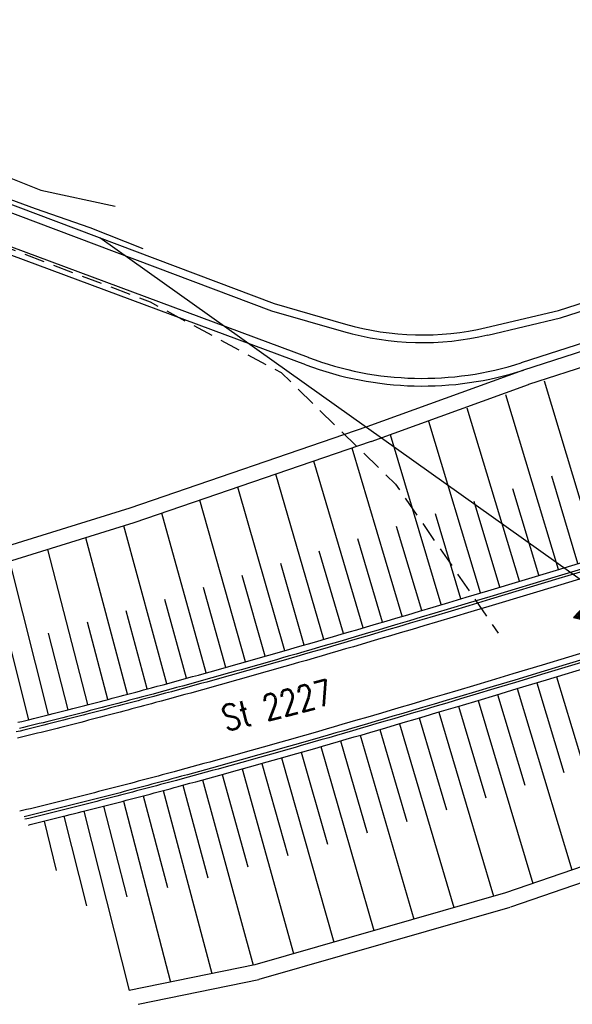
# Model space of a CAD drawing. Extents: x 448150 to 449332, y 437108 to 438384.
# Tile 4 of 172: x 448412 to 448466, y 437696 to 437792. Entities that reach past the tile are written whole.
import ezdxf

# ---------------------------------------------------------------- set-up
doc = ezdxf.new("R2010")
doc.units = 0
doc.header["$LTSCALE"] = 2
doc.header["$MEASUREMENT"] = 0
doc.linetypes.add('AUSGEZOGEN', pattern=[0])
doc.linetypes.add('GESTRICH-X2', pattern=[1.5, 1, -0.5])
doc.layers.get('0').update_dxf_attribs({"linetype": 'AUSGEZOGEN'})
for name, color, linetype in [('DB-Andere_Planer', 15, 'CONTINUOUS'), ('DB-Bestand', 8, 'CONTINUOUS'), ('SCHRIFT', 7, 'AUSGEZOGEN'), ('STROMLTG', 4, 'AUSGEZOGEN')]:
    doc.layers.add(name, color=color, linetype=linetype)
doc.styles.add('ROMANS', font='romans.shx', dxfattribs={"width": 0.8})

# ---------------------------------------------------------------- blocks, each defined once
blk = doc.blocks.new('RPFEIL')
at = {"color": 0}
for p, q in [((-0.002, 0), (-1.252, -2.165)), ((-0.552, -2.165), (-0.552, -0.953)), ((-0.452, -2.165), (-0.452, -0.78)), ((-0.352, -2.165), (-0.352, -0.607)), ((-0.252, -2.165), (-0.252, -0.433)), ((-0.152, -2.165), (-0.152, -0.26)), ((-0.052, -2.165), (-0.052, -0.087)), ((1.248, -2.165), (-0.002, 0)), ((0.048, -2.165), (0.048, -0.087)), ((0.148, -2.165), (0.148, -0.26)), ((0.248, -2.165), (0.248, -0.433)), ((0.348, -2.165), (0.348, -0.607)), ((0.448, -2.165), (0.448, -0.78)), ((0.548, -2.165), (0.548, -0.953)), ((-1.052, -2.165), (-1.052, -1.819)), ((-0.952, -2.165), (-0.952, -1.646)), ((-0.852, -2.165), (-0.852, -1.473)), ((-0.752, -2.165), (-0.752, -1.299)), ((-0.652, -2.165), (-0.652, -1.126)), ((0.648, -2.165), (0.648, -1.126)), ((0.748, -2.165), (0.748, -1.299)), ((0.848, -2.165), (0.848, -1.473)), ((0.948, -2.165), (0.948, -1.646)), ((1.048, -2.165), (1.048, -1.819)), ((-1.252, -2.165), (1.248, -2.165)), ((-1.152, -2.165), (-1.152, -1.992)), ((1.148, -2.165), (1.148, -1.992))]:
    blk.add_line(p, q, dxfattribs=at)

msp = doc.modelspace()

# ---------------------------------------------------------------- linework, layer by layer
at = {"layer": 'DB-Andere_Planer', "linetype": 'Continuous'}
for p, q in [((448409.78, 437774.955), (448437.075, 437764.658)), ((448409.515, 437774.254), (448436.839, 437763.946)), ((448464.886, 437763.982), (448489.962, 437772.073)), ((448440.458, 437759.374), (448408.404, 437771.293)), ((448499.677, 437771.267), (448461.25, 437758.868)), ((448465.087, 437763.259), (448490.193, 437771.36)), ((448440.195, 437758.672), (448408.143, 437770.59)), ((448499.907, 437770.554), (448461.48, 437758.155)), ((448500.368, 437769.126), (448461.973, 437756.738)), ((448437.075, 437764.658), (448444.06, 437762.654)), ((448436.839, 437763.946), (448443.853, 437761.933)), ((448457.812, 437762.319), (448464.886, 437763.982)), ((448457.983, 437761.589), (448465.087, 437763.259)), ((448441.517, 437762.181), (448441.517, 437762.181)), ((448440.458, 437759.374), (448440.458, 437759.374)), ((448461.25, 437758.868), (448461.25, 437758.868)), ((448461.48, 437758.155), (448446.145, 437752.602)), ((448446.573, 437751.164), (448461.973, 437756.738)), ((448461.973, 437756.738), (448461.973, 437756.738)), ((448468.715, 437739.807), (448463.516, 437757.064)), ((448464.894, 437738.656), (448459.744, 437755.75)), ((448461.073, 437737.505), (448455.973, 437754.437)), ((448446.145, 437752.602), (448422.957, 437744.659)), ((448457.252, 437736.354), (448452.215, 437753.129)), ((448453.429, 437735.209), (448448.463, 437751.822)), ((448446.573, 437751.164), (448423.353, 437743.212)), ((448446.573, 437751.164), (448446.573, 437751.164)), ((448449.605, 437734.069), (448444.718, 437750.529)), ((448445.778, 437732.938), (448440.98, 437749.249)), ((448441.948, 437731.817), (448437.248, 437747.971)), ((448466.805, 437739.231), (448464.23, 437747.779)), ((448438.114, 437730.708), (448433.523, 437746.695)), ((448462.984, 437738.08), (448460.434, 437746.547)), ((448434.276, 437729.615), (448429.807, 437745.422)), ((448459.163, 437736.929), (448456.637, 437745.314)), ((448422.957, 437744.659), (448399.967, 437737.518)), ((448430.433, 437728.538), (448426.096, 437744.152)), ((448455.341, 437735.781), (448452.852, 437744.086)), ((448423.353, 437743.212), (448400.299, 437736.055)), ((448426.586, 437727.48), (448422.387, 437742.913)), ((448451.517, 437734.638), (448449.064, 437742.865)), ((448422.732, 437726.443), (448418.66, 437741.755)), ((448447.691, 437733.502), (448445.282, 437741.655)), ((448418.872, 437725.429), (448414.94, 437740.601)), ((448443.863, 437732.376), (448441.499, 437740.449)), ((448415.006, 437724.441), (448411.227, 437739.448)), ((448440.031, 437731.261), (448437.72, 437739.25)), ((448464.686, 437738.593), (448469.284, 437739.978)), ((448469.464, 437739.38), (448464.866, 437737.994)), ((448469.536, 437739.14), (448464.938, 437737.755)), ((448457.985, 437736.575), (448464.686, 437738.593)), ((448469.716, 437738.542), (448465.119, 437737.157)), ((448436.196, 437730.16), (448433.944, 437738.059)), ((448464.866, 437737.994), (448458.165, 437735.976)), ((448464.938, 437737.755), (448458.237, 437735.737)), ((448465.119, 437737.157), (448458.417, 437735.138)), ((448432.355, 437729.074), (448430.169, 437736.876)), ((448455.881, 437735.943), (448457.985, 437736.575)), ((448428.51, 437728.006), (448426.39, 437735.717)), ((448452.63, 437734.97), (448454.16, 437735.427)), ((448454.16, 437735.427), (448455.881, 437735.943)), ((448456.061, 437735.344), (448454.339, 437734.828)), ((448458.165, 437735.976), (448456.061, 437735.344)), ((448458.237, 437735.737), (448456.133, 437735.105)), ((448424.659, 437726.959), (448422.601, 437734.609)), ((448450.144, 437734.229), (448451.292, 437734.571)), ((448451.292, 437734.571), (448452.63, 437734.97)), ((448452.809, 437734.371), (448451.47, 437733.972)), ((448454.339, 437734.828), (448452.809, 437734.371)), ((448454.411, 437734.589), (448452.88, 437734.131)), ((448456.133, 437735.105), (448454.411, 437734.589)), ((448456.312, 437734.506), (448454.59, 437733.99)), ((448458.417, 437735.138), (448456.312, 437734.506)), ((448420.803, 437725.933), (448418.812, 437733.512)), ((448446.129, 437733.041), (448447.085, 437733.323)), ((448447.085, 437733.323), (448448.041, 437733.606)), ((448448.041, 437733.606), (448448.997, 437733.889)), ((448449.175, 437733.29), (448448.218, 437733.006)), ((448448.997, 437733.889), (448450.144, 437734.229)), ((448450.322, 437733.63), (448449.175, 437733.29)), ((448450.394, 437733.391), (448449.246, 437733.05)), ((448451.47, 437733.972), (448450.322, 437733.63)), ((448451.541, 437733.732), (448450.394, 437733.391)), ((448452.88, 437734.131), (448451.541, 437733.732)), ((448453.059, 437733.533), (448451.72, 437733.133)), ((448454.59, 437733.99), (448453.059, 437733.533)), ((448416.94, 437724.932), (448415.024, 437732.429)), ((448442.878, 437732.088), (448443.643, 437732.311)), ((448443.643, 437732.311), (448444.408, 437732.535)), ((448444.408, 437732.535), (448445.173, 437732.76)), ((448445.173, 437732.76), (448446.129, 437733.041)), ((448446.305, 437732.442), (448445.349, 437732.16)), ((448447.262, 437732.724), (448446.305, 437732.442)), ((448447.333, 437732.484), (448446.376, 437732.202)), ((448448.218, 437733.006), (448447.262, 437732.724)), ((448448.289, 437732.767), (448447.333, 437732.484)), ((448449.246, 437733.05), (448448.289, 437732.767)), ((448449.423, 437732.451), (448448.466, 437732.167)), ((448450.572, 437732.792), (448449.423, 437732.451)), ((448451.72, 437733.133), (448450.572, 437732.792)), ((448413.07, 437723.958), (448411.235, 437731.358)), ((448439.818, 437731.199), (448440.583, 437731.421)), ((448440.583, 437731.421), (448441.348, 437731.643)), ((448441.348, 437731.643), (448442.113, 437731.865)), ((448442.113, 437731.865), (448442.878, 437732.088)), ((448443.053, 437731.488), (448442.288, 437731.265)), ((448443.818, 437731.712), (448443.053, 437731.488)), ((448443.888, 437731.472), (448443.123, 437731.248)), ((448444.584, 437731.936), (448443.818, 437731.712)), ((448444.654, 437731.696), (448443.888, 437731.472)), ((448445.349, 437732.16), (448444.584, 437731.936)), ((448445.419, 437731.92), (448444.654, 437731.696)), ((448446.376, 437732.202), (448445.419, 437731.92)), ((448446.553, 437731.602), (448445.595, 437731.321)), ((448447.51, 437731.884), (448446.553, 437731.602)), ((448448.466, 437732.167), (448447.51, 437731.884)), ((448470.394, 437731.435), (448463.307, 437729.299)), ((448436.565, 437730.265), (448437.139, 437730.429)), ((448437.139, 437730.429), (448437.713, 437730.594)), ((448437.713, 437730.594), (448438.287, 437730.758)), ((448438.287, 437730.758), (448439.053, 437730.978)), ((448439.053, 437730.978), (448439.818, 437731.199)), ((448439.991, 437730.599), (448439.226, 437730.378)), ((448440.757, 437730.82), (448439.991, 437730.599)), ((448440.826, 437730.58), (448440.061, 437730.359)), ((448441.522, 437731.042), (448440.757, 437730.82)), ((448441.592, 437730.802), (448440.826, 437730.58)), ((448442.288, 437731.265), (448441.522, 437731.042)), ((448442.357, 437731.025), (448441.592, 437730.802)), ((448442.532, 437730.425), (448441.766, 437730.202)), ((448443.123, 437731.248), (448442.357, 437731.025)), ((448443.298, 437730.648), (448442.532, 437730.425)), ((448444.064, 437730.872), (448443.298, 437730.648)), ((448444.83, 437731.096), (448444.064, 437730.872)), ((448445.595, 437731.321), (448444.83, 437731.096)), ((448470.574, 437730.837), (448463.487, 437728.701)), ((448470.646, 437730.597), (448463.559, 437728.462)), ((448433.12, 437729.289), (448433.695, 437729.45)), ((448433.695, 437729.45), (448434.269, 437729.613)), ((448434.269, 437729.613), (448434.843, 437729.775)), ((448434.843, 437729.775), (448435.417, 437729.938)), ((448435.417, 437729.938), (448435.991, 437730.101)), ((448436.162, 437729.5), (448435.588, 437729.337)), ((448435.991, 437730.101), (448436.565, 437730.265)), ((448436.737, 437729.664), (448436.162, 437729.5)), ((448436.805, 437729.424), (448436.231, 437729.26)), ((448437.311, 437729.828), (448436.737, 437729.664)), ((448437.38, 437729.588), (448436.805, 437729.424)), ((448437.886, 437729.993), (448437.311, 437729.828)), ((448437.955, 437729.752), (448437.38, 437729.588)), ((448438.46, 437730.158), (448437.886, 437729.993)), ((448438.529, 437729.917), (448437.955, 437729.752)), ((448439.226, 437730.378), (448438.46, 437730.158)), ((448439.295, 437730.138), (448438.529, 437729.917)), ((448439.468, 437729.537), (448438.702, 437729.317)), ((448440.061, 437730.359), (448439.295, 437730.138)), ((448440.234, 437729.758), (448439.468, 437729.537)), ((448441, 437729.98), (448440.234, 437729.758)), ((448441.766, 437730.202), (448441, 437729.98)), ((448463.739, 437727.863), (448470.826, 437729.999)), ((448429.673, 437728.327), (448430.248, 437728.486)), ((448430.248, 437728.486), (448430.823, 437728.646)), ((448430.823, 437728.646), (448431.397, 437728.806)), ((448431.397, 437728.806), (448431.972, 437728.966)), ((448431.972, 437728.966), (448432.546, 437729.127)), ((448432.715, 437728.526), (448432.14, 437728.365)), ((448432.546, 437729.127), (448433.12, 437729.289)), ((448433.29, 437728.687), (448432.715, 437728.526)), ((448433.864, 437728.849), (448433.29, 437728.687)), ((448433.932, 437728.608), (448433.357, 437728.446)), ((448434.439, 437729.011), (448433.864, 437728.849)), ((448434.507, 437728.771), (448433.932, 437728.608)), ((448435.013, 437729.174), (448434.439, 437729.011)), ((448435.082, 437728.933), (448434.507, 437728.771)), ((448435.588, 437729.337), (448435.013, 437729.174)), ((448435.656, 437729.096), (448435.082, 437728.933)), ((448435.827, 437728.495), (448435.252, 437728.332)), ((448436.231, 437729.26), (448435.656, 437729.096)), ((448436.402, 437728.659), (448435.827, 437728.495)), ((448436.977, 437728.823), (448436.402, 437728.659)), ((448437.552, 437728.987), (448436.977, 437728.823)), ((448438.127, 437729.152), (448437.552, 437728.987)), ((448438.702, 437729.317), (448438.127, 437729.152)), ((448463.307, 437729.299), (448460.432, 437728.434)), ((448463.487, 437728.701), (448460.612, 437727.836)), ((448463.559, 437728.462), (448460.684, 437727.596)), ((448426.224, 437727.382), (448426.799, 437727.538)), ((448426.799, 437727.538), (448427.374, 437727.695)), ((448427.374, 437727.695), (448427.949, 437727.852)), ((448427.949, 437727.852), (448428.524, 437728.01)), ((448428.524, 437728.01), (448429.099, 437728.168)), ((448429.265, 437727.566), (448428.69, 437727.407)), ((448429.099, 437728.168), (448429.673, 437728.327)), ((448429.84, 437727.725), (448429.265, 437727.566)), ((448430.415, 437727.884), (448429.84, 437727.725)), ((448430.482, 437727.643), (448429.907, 437727.484)), ((448430.99, 437728.044), (448430.415, 437727.884)), ((448431.057, 437727.803), (448430.482, 437727.643)), ((448431.565, 437728.204), (448430.99, 437728.044)), ((448431.632, 437727.963), (448431.057, 437727.803)), ((448432.14, 437728.365), (448431.565, 437728.204)), ((448432.207, 437728.124), (448431.632, 437727.963)), ((448432.376, 437727.522), (448431.8, 437727.361)), ((448432.782, 437728.285), (448432.207, 437728.124)), ((448432.951, 437727.683), (448432.376, 437727.522)), ((448433.357, 437728.446), (448432.782, 437728.285)), ((448433.526, 437727.845), (448432.951, 437727.683)), ((448434.102, 437728.007), (448433.526, 437727.845)), ((448434.677, 437728.169), (448434.102, 437728.007)), ((448435.252, 437728.332), (448434.677, 437728.169)), ((448458.323, 437727.801), (448456.597, 437727.284)), ((448460.432, 437728.434), (448458.323, 437727.801)), ((448460.612, 437727.836), (448458.503, 437727.203)), ((448460.684, 437727.596), (448458.575, 437726.963)), ((448460.864, 437726.998), (448463.739, 437727.863)), ((448462.779, 437727.574), (448465.424, 437718.783)), ((448464.697, 437728.152), (448469.996, 437710.571)), ((448422.773, 437726.454), (448423.157, 437726.556)), ((448423.157, 437726.556), (448423.54, 437726.658)), ((448423.54, 437726.658), (448423.924, 437726.761)), ((448423.924, 437726.761), (448424.307, 437726.864)), ((448424.307, 437726.864), (448424.691, 437726.967)), ((448424.691, 437726.967), (448425.074, 437727.07)), ((448425.074, 437727.07), (448425.649, 437727.226)), ((448425.813, 437726.622), (448425.237, 437726.467)), ((448425.649, 437727.226), (448426.224, 437727.382)), ((448426.388, 437726.778), (448425.813, 437726.622)), ((448426.454, 437726.537), (448425.878, 437726.381)), ((448426.964, 437726.935), (448426.388, 437726.778)), ((448427.029, 437726.694), (448426.454, 437726.537)), ((448427.539, 437727.092), (448426.964, 437726.935)), ((448427.605, 437726.851), (448427.029, 437726.694)), ((448428.114, 437727.249), (448427.539, 437727.092)), ((448428.181, 437727.008), (448427.605, 437726.851)), ((448428.69, 437727.407), (448428.114, 437727.249)), ((448428.756, 437727.166), (448428.181, 437727.008)), ((448428.922, 437726.564), (448428.346, 437726.406)), ((448429.331, 437727.325), (448428.756, 437727.166)), ((448429.498, 437726.722), (448428.922, 437726.564)), ((448429.907, 437727.484), (448429.331, 437727.325)), ((448430.073, 437726.881), (448429.498, 437726.722)), ((448430.649, 437727.041), (448430.073, 437726.881)), ((448431.225, 437727.201), (448430.649, 437727.041)), ((448431.8, 437727.361), (448431.225, 437727.201)), ((448455.062, 437726.825), (448453.718, 437726.424)), ((448456.597, 437727.284), (448455.062, 437726.825)), ((448456.776, 437726.685), (448455.24, 437726.226)), ((448458.503, 437727.203), (448456.776, 437726.685)), ((448458.575, 437726.963), (448456.848, 437726.446)), ((448458.754, 437726.364), (448460.864, 437726.998)), ((448460.861, 437726.997), (448466.192, 437709.261)), ((448419.319, 437725.545), (448419.703, 437725.645)), ((448419.703, 437725.645), (448420.086, 437725.745)), ((448420.086, 437725.745), (448420.47, 437725.846)), ((448420.47, 437725.846), (448420.854, 437725.947)), ((448420.854, 437725.947), (448421.238, 437726.048)), ((448421.238, 437726.048), (448421.622, 437726.149)), ((448421.622, 437726.149), (448422.006, 437726.25)), ((448422.165, 437725.646), (448421.781, 437725.544)), ((448422.006, 437726.25), (448422.389, 437726.352)), ((448422.55, 437725.748), (448422.165, 437725.646)), ((448422.389, 437726.352), (448422.773, 437726.454)), ((448422.934, 437725.85), (448422.55, 437725.748)), ((448422.998, 437725.608), (448422.614, 437725.506)), ((448423.318, 437725.952), (448422.934, 437725.85)), ((448423.382, 437725.71), (448422.998, 437725.608)), ((448423.701, 437726.055), (448423.318, 437725.952)), ((448423.766, 437725.813), (448423.382, 437725.71)), ((448424.085, 437726.157), (448423.701, 437726.055)), ((448424.15, 437725.916), (448423.766, 437725.813)), ((448424.469, 437726.26), (448424.085, 437726.157)), ((448424.534, 437726.019), (448424.15, 437725.916)), ((448424.853, 437726.363), (448424.469, 437726.26)), ((448424.918, 437726.122), (448424.534, 437726.019)), ((448425.237, 437726.467), (448424.853, 437726.363)), ((448425.302, 437726.225), (448424.918, 437726.122)), ((448425.465, 437725.622), (448425.081, 437725.518)), ((448425.878, 437726.381), (448425.302, 437726.225)), ((448426.041, 437725.778), (448425.465, 437725.622)), ((448426.617, 437725.934), (448426.041, 437725.778)), ((448427.194, 437726.091), (448426.617, 437725.934)), ((448427.77, 437726.248), (448427.194, 437726.091)), ((448428.346, 437726.406), (448427.77, 437726.248)), ((448451.413, 437725.739), (448450.452, 437725.455)), ((448452.566, 437726.082), (448451.413, 437725.739)), ((448453.718, 437726.424), (448452.566, 437726.082)), ((448453.896, 437725.825), (448452.744, 437725.483)), ((448453.968, 437725.586), (448452.815, 437725.243)), ((448455.24, 437726.226), (448453.896, 437725.825)), ((448455.312, 437725.987), (448453.968, 437725.586)), ((448456.848, 437726.446), (448455.312, 437725.987)), ((448455.491, 437725.388), (448457.027, 437725.847)), ((448457.023, 437725.846), (448462.379, 437707.947)), ((448457.027, 437725.847), (448458.754, 437726.364)), ((448458.942, 437726.421), (448461.604, 437717.552)), ((448415.477, 437724.56), (448415.861, 437724.658)), ((448415.861, 437724.658), (448416.245, 437724.755)), ((448416.245, 437724.755), (448416.63, 437724.853)), ((448416.63, 437724.853), (448417.014, 437724.951)), ((448417.014, 437724.951), (448417.398, 437725.049)), ((448417.398, 437725.049), (448417.782, 437725.148)), ((448417.782, 437725.148), (448418.166, 437725.247)), ((448418.322, 437724.642), (448417.938, 437724.543)), ((448418.166, 437725.247), (448418.551, 437725.346)), ((448418.707, 437724.741), (448418.322, 437724.642)), ((448418.551, 437725.346), (448418.935, 437725.446)), ((448419.091, 437724.841), (448418.707, 437724.741)), ((448418.935, 437725.446), (448419.319, 437725.545)), ((448419.476, 437724.94), (448419.091, 437724.841)), ((448419.539, 437724.698), (448419.154, 437724.599)), ((448419.86, 437725.04), (448419.476, 437724.94)), ((448419.923, 437724.799), (448419.539, 437724.698)), ((448420.244, 437725.141), (448419.86, 437725.04)), ((448420.308, 437724.899), (448419.923, 437724.799)), ((448420.629, 437725.241), (448420.244, 437725.141)), ((448420.692, 437724.999), (448420.308, 437724.899)), ((448421.013, 437725.342), (448420.629, 437725.241)), ((448421.076, 437725.1), (448420.692, 437724.999)), ((448421.397, 437725.443), (448421.013, 437725.342)), ((448421.461, 437725.201), (448421.076, 437725.1)), ((448421.781, 437725.544), (448421.397, 437725.443)), ((448421.845, 437725.303), (448421.461, 437725.201)), ((448422.005, 437724.698), (448421.62, 437724.597)), ((448422.229, 437725.404), (448421.845, 437725.303)), ((448422.389, 437724.8), (448422.005, 437724.698)), ((448422.614, 437725.506), (448422.229, 437725.404)), ((448422.774, 437724.902), (448422.389, 437724.8)), ((448423.158, 437725.004), (448422.774, 437724.902)), ((448423.543, 437725.107), (448423.158, 437725.004)), ((448423.927, 437725.209), (448423.543, 437725.107)), ((448424.312, 437725.312), (448423.927, 437725.209)), ((448424.696, 437725.415), (448424.312, 437725.312)), ((448425.081, 437725.518), (448424.696, 437725.415)), ((448447.568, 437724.605), (448446.799, 437724.379)), ((448448.53, 437724.887), (448447.568, 437724.605)), ((448449.491, 437725.171), (448448.53, 437724.887)), ((448450.452, 437725.455), (448449.491, 437725.171)), ((448450.63, 437724.856), (448449.668, 437724.571)), ((448450.701, 437724.616), (448449.739, 437724.332)), ((448451.591, 437725.14), (448450.63, 437724.856)), ((448451.662, 437724.901), (448450.701, 437724.616)), ((448452.744, 437725.483), (448451.591, 437725.14)), ((448452.815, 437725.243), (448451.662, 437724.901)), ((448451.84, 437724.301), (448452.993, 437724.644)), ((448452.993, 437724.644), (448454.146, 437724.987)), ((448453.184, 437724.701), (448458.541, 437706.692)), ((448454.146, 437724.987), (448455.491, 437725.388)), ((448455.104, 437725.272), (448457.773, 437716.32)), ((448412.016, 437723.698), (448412.4, 437723.792)), ((448412.4, 437723.792), (448412.785, 437723.887)), ((448412.785, 437723.887), (448413.17, 437723.983)), ((448413.17, 437723.983), (448413.554, 437724.078)), ((448413.554, 437724.078), (448413.939, 437724.174)), ((448413.939, 437724.174), (448414.323, 437724.27)), ((448414.475, 437723.664), (448414.09, 437723.568)), ((448414.323, 437724.27), (448414.708, 437724.367)), ((448414.86, 437723.76), (448414.475, 437723.664)), ((448414.708, 437724.367), (448415.092, 437724.463)), ((448415.245, 437723.857), (448414.86, 437723.76)), ((448415.092, 437724.463), (448415.477, 437724.56)), ((448415.63, 437723.954), (448415.245, 437723.857)), ((448415.691, 437723.712), (448415.306, 437723.615)), ((448416.015, 437724.052), (448415.63, 437723.954)), ((448416.076, 437723.809), (448415.691, 437723.712)), ((448416.399, 437724.149), (448416.015, 437724.052)), ((448416.461, 437723.907), (448416.076, 437723.809)), ((448416.784, 437724.247), (448416.399, 437724.149)), ((448416.846, 437724.005), (448416.461, 437723.907)), ((448417.169, 437724.346), (448416.784, 437724.247)), ((448417.231, 437724.103), (448416.846, 437724.005)), ((448417.553, 437724.444), (448417.169, 437724.346)), ((448417.615, 437724.202), (448417.231, 437724.103)), ((448417.938, 437724.543), (448417.553, 437724.444)), ((448418, 437724.301), (448417.615, 437724.202)), ((448418.156, 437723.695), (448417.771, 437723.596)), ((448418.385, 437724.4), (448418, 437724.301)), ((448418.541, 437723.794), (448418.156, 437723.695)), ((448418.77, 437724.499), (448418.385, 437724.4)), ((448418.926, 437723.894), (448418.541, 437723.794)), ((448419.154, 437724.599), (448418.77, 437724.499)), ((448419.311, 437723.994), (448418.926, 437723.894)), ((448419.696, 437724.094), (448419.311, 437723.994)), ((448420.081, 437724.194), (448419.696, 437724.094)), ((448420.466, 437724.294), (448420.081, 437724.194)), ((448420.851, 437724.395), (448420.466, 437724.294)), ((448421.235, 437724.496), (448420.851, 437724.395)), ((448421.62, 437724.597), (448421.235, 437724.496)), ((448444.489, 437723.704), (448443.719, 437723.48)), ((448445.259, 437723.928), (448444.489, 437723.704)), ((448446.029, 437724.153), (448445.259, 437723.928)), ((448446.799, 437724.379), (448446.029, 437724.153)), ((448446.975, 437723.779), (448446.205, 437723.553)), ((448447.745, 437724.005), (448446.975, 437723.779)), ((448447.815, 437723.765), (448447.045, 437723.539)), ((448448.707, 437724.288), (448447.745, 437724.005)), ((448448.777, 437724.048), (448447.815, 437723.765)), ((448449.668, 437724.571), (448448.707, 437724.288)), ((448449.739, 437724.332), (448448.777, 437724.048)), ((448448.954, 437723.449), (448449.916, 437723.732)), ((448449.916, 437723.732), (448450.878, 437724.017)), ((448450.878, 437724.017), (448451.84, 437724.301)), ((448451.264, 437724.131), (448453.932, 437715.123)), ((448412.224, 437722.848), (448411.839, 437722.753)), ((448412.55, 437723.185), (448412.165, 437723.091)), ((448412.61, 437722.943), (448412.224, 437722.848)), ((448412.935, 437723.281), (448412.55, 437723.185)), ((448412.995, 437723.038), (448412.61, 437722.943)), ((448413.32, 437723.376), (448412.935, 437723.281)), ((448413.38, 437723.133), (448412.995, 437723.038)), ((448413.705, 437723.472), (448413.32, 437723.376)), ((448413.766, 437723.229), (448413.38, 437723.133)), ((448414.09, 437723.568), (448413.705, 437723.472)), ((448414.151, 437723.325), (448413.766, 437723.229)), ((448414.302, 437722.719), (448413.917, 437722.623)), ((448414.536, 437723.421), (448414.151, 437723.325)), ((448414.688, 437722.815), (448414.302, 437722.719)), ((448414.921, 437723.518), (448414.536, 437723.421)), ((448415.073, 437722.912), (448414.688, 437722.815)), ((448415.306, 437723.615), (448414.921, 437723.518)), ((448415.459, 437723.009), (448415.073, 437722.912)), ((448415.844, 437723.106), (448415.459, 437723.009)), ((448416.23, 437723.204), (448415.844, 437723.106)), ((448416.615, 437723.301), (448416.23, 437723.204)), ((448417, 437723.399), (448416.615, 437723.301)), ((448417.386, 437723.498), (448417, 437723.399)), ((448417.771, 437723.596), (448417.386, 437723.498)), ((448441.406, 437722.811), (448440.635, 437722.589)), ((448442.177, 437723.033), (448441.406, 437722.811)), ((448442.948, 437723.256), (448442.177, 437723.033)), ((448443.719, 437723.48), (448442.948, 437723.256)), ((448443.893, 437722.88), (448443.122, 437722.656)), ((448444.664, 437723.104), (448443.893, 437722.88)), ((448444.734, 437722.864), (448443.963, 437722.64)), ((448445.434, 437723.328), (448444.664, 437723.104)), ((448445.504, 437723.088), (448444.734, 437722.864)), ((448446.205, 437723.553), (448445.434, 437723.328)), ((448446.275, 437723.314), (448445.504, 437723.088)), ((448445.679, 437722.488), (448446.45, 437722.714)), ((448447.045, 437723.539), (448446.275, 437723.314)), ((448446.45, 437722.714), (448447.221, 437722.939)), ((448447.221, 437722.939), (448447.991, 437723.165)), ((448447.421, 437722.998), (448450.061, 437713.999)), ((448447.991, 437723.165), (448448.954, 437723.449)), ((448449.343, 437723.563), (448454.647, 437705.573)), ((448412.374, 437722.241), (448411.988, 437722.146)), ((448412.759, 437722.336), (448412.374, 437722.241)), ((448413.145, 437722.431), (448412.759, 437722.336)), ((448413.531, 437722.527), (448413.145, 437722.431)), ((448413.917, 437722.623), (448413.531, 437722.527)), ((448437.74, 437721.762), (448437.161, 437721.597)), ((448438.319, 437721.926), (448437.74, 437721.762)), ((448438.898, 437722.092), (448438.319, 437721.926)), ((448439.477, 437722.257), (448438.898, 437722.092)), ((448440.056, 437722.423), (448439.477, 437722.257)), ((448440.228, 437721.822), (448439.649, 437721.656)), ((448440.635, 437722.589), (448440.056, 437722.423)), ((448440.807, 437721.988), (448440.228, 437721.822)), ((448440.876, 437721.748), (448440.297, 437721.582)), ((448441.579, 437722.21), (448440.807, 437721.988)), ((448441.648, 437721.97), (448440.876, 437721.748)), ((448442.351, 437722.433), (448441.579, 437722.21)), ((448442.42, 437722.193), (448441.648, 437721.97)), ((448443.122, 437722.656), (448442.351, 437722.433)), ((448443.191, 437722.416), (448442.42, 437722.193)), ((448442.594, 437721.592), (448443.365, 437721.816)), ((448443.963, 437722.64), (448443.191, 437722.416)), ((448443.365, 437721.816), (448444.137, 437722.039)), ((448443.575, 437721.876), (448446.184, 437712.88)), ((448444.137, 437722.039), (448444.908, 437722.264)), ((448444.908, 437722.264), (448445.679, 437722.488)), ((448445.498, 437722.436), (448450.742, 437704.45)), ((448434.262, 437720.781), (448433.682, 437720.619)), ((448434.842, 437720.943), (448434.262, 437720.781)), ((448435.422, 437721.106), (448434.842, 437720.943)), ((448436.002, 437721.27), (448435.422, 437721.106)), ((448436.581, 437721.433), (448436.002, 437721.27)), ((448436.751, 437720.832), (448436.171, 437720.668)), ((448437.161, 437721.597), (448436.581, 437721.433)), ((448437.331, 437720.996), (448436.751, 437720.832)), ((448437.399, 437720.755), (448436.819, 437720.591)), ((448437.911, 437721.16), (448437.331, 437720.996)), ((448437.979, 437720.92), (448437.399, 437720.755)), ((448438.491, 437721.325), (448437.911, 437721.16)), ((448438.559, 437721.085), (448437.979, 437720.92)), ((448439.07, 437721.491), (448438.491, 437721.325)), ((448439.139, 437721.25), (448438.559, 437721.085)), ((448439.649, 437721.656), (448439.07, 437721.491)), ((448439.718, 437721.416), (448439.139, 437721.25)), ((448439.31, 437720.649), (448439.89, 437720.815)), ((448440.297, 437721.582), (448439.718, 437721.416)), ((448439.725, 437720.768), (448442.298, 437711.765)), ((448439.89, 437720.815), (448440.47, 437720.981)), ((448440.47, 437720.981), (448441.049, 437721.147)), ((448441.049, 437721.147), (448441.821, 437721.369)), ((448441.65, 437721.32), (448446.83, 437703.325)), ((448441.821, 437721.369), (448442.594, 437721.592)), ((448430.778, 437719.814), (448430.197, 437719.655)), ((448431.359, 437719.974), (448430.778, 437719.814)), ((448431.94, 437720.135), (448431.359, 437719.974)), ((448432.521, 437720.296), (448431.94, 437720.135)), ((448433.101, 437720.457), (448432.521, 437720.296)), ((448433.269, 437719.855), (448432.688, 437719.693)), ((448433.682, 437720.619), (448433.101, 437720.457)), ((448433.85, 437720.017), (448433.269, 437719.855)), ((448434.43, 437720.179), (448433.85, 437720.017)), ((448434.498, 437719.938), (448433.917, 437719.776)), ((448435.011, 437720.342), (448434.43, 437720.179)), ((448435.078, 437720.101), (448434.498, 437719.938)), ((448435.591, 437720.505), (448435.011, 437720.342)), ((448435.659, 437720.264), (448435.078, 437720.101)), ((448436.171, 437720.668), (448435.591, 437720.505)), ((448436.239, 437720.427), (448435.659, 437720.264)), ((448435.828, 437719.662), (448436.409, 437719.826)), ((448436.819, 437720.591), (448436.239, 437720.427)), ((448436.409, 437719.826), (448436.989, 437719.99)), ((448436.989, 437719.99), (448437.57, 437720.154)), ((448437.57, 437720.154), (448438.15, 437720.319)), ((448437.798, 437720.219), (448442.912, 437702.199)), ((448438.15, 437720.319), (448438.73, 437720.484)), ((448438.73, 437720.484), (448439.31, 437720.649)), ((448427.288, 437718.864), (448426.9, 437718.759)), ((448427.87, 437719.021), (448427.288, 437718.864)), ((448428.452, 437719.179), (448427.87, 437719.021)), ((448429.034, 437719.337), (448428.452, 437719.179)), ((448429.615, 437719.496), (448429.034, 437719.337)), ((448429.78, 437718.893), (448429.198, 437718.734)), ((448430.197, 437719.655), (448429.615, 437719.496)), ((448430.362, 437719.052), (448429.78, 437718.893)), ((448430.944, 437719.212), (448430.362, 437719.052)), ((448431.01, 437718.971), (448430.428, 437718.811)), ((448431.525, 437719.372), (448430.944, 437719.212)), ((448431.592, 437719.131), (448431.01, 437718.971)), ((448432.106, 437719.532), (448431.525, 437719.372)), ((448432.173, 437719.291), (448431.592, 437719.131)), ((448432.688, 437719.693), (448432.106, 437719.532)), ((448432.754, 437719.453), (448432.173, 437719.291)), ((448432.34, 437718.689), (448432.922, 437718.85)), ((448433.336, 437719.614), (448432.754, 437719.453)), ((448432.922, 437718.85), (448433.503, 437719.012)), ((448433.917, 437719.776), (448433.336, 437719.614)), ((448433.503, 437719.012), (448434.085, 437719.174)), ((448433.942, 437719.134), (448438.978, 437701.068)), ((448434.085, 437719.174), (448434.666, 437719.336)), ((448434.666, 437719.336), (448435.247, 437719.499)), ((448435.247, 437719.499), (448435.828, 437719.662)), ((448435.871, 437719.674), (448438.407, 437710.658)), ((448423.792, 437717.93), (448423.403, 437717.828)), ((448424.18, 437718.033), (448423.792, 437717.93)), ((448424.569, 437718.136), (448424.18, 437718.033)), ((448424.958, 437718.239), (448424.569, 437718.136)), ((448425.346, 437718.343), (448424.958, 437718.239)), ((448425.735, 437718.447), (448425.346, 437718.343)), ((448426.123, 437718.55), (448425.735, 437718.447)), ((448426.285, 437717.947), (448425.896, 437717.843)), ((448426.511, 437718.655), (448426.123, 437718.55)), ((448426.674, 437718.051), (448426.285, 437717.947)), ((448426.9, 437718.759), (448426.511, 437718.655)), ((448427.062, 437718.155), (448426.674, 437718.051)), ((448427.127, 437717.914), (448426.738, 437717.81)), ((448427.451, 437718.26), (448427.062, 437718.155)), ((448427.516, 437718.019), (448427.127, 437717.914)), ((448428.033, 437718.418), (448427.451, 437718.26)), ((448428.099, 437718.176), (448427.516, 437718.019)), ((448428.616, 437718.575), (448428.033, 437718.418)), ((448428.681, 437718.334), (448428.099, 437718.176)), ((448429.198, 437718.734), (448428.616, 437718.575)), ((448429.264, 437718.493), (448428.681, 437718.334)), ((448428.845, 437717.731), (448429.428, 437717.89)), ((448429.846, 437718.651), (448429.264, 437718.493)), ((448429.428, 437717.89), (448430.011, 437718.049)), ((448430.428, 437718.811), (448429.846, 437718.651)), ((448430.011, 437718.049), (448430.593, 437718.208)), ((448430.08, 437718.068), (448435.035, 437699.946)), ((448430.593, 437718.208), (448431.176, 437718.368)), ((448431.176, 437718.368), (448431.758, 437718.528)), ((448431.758, 437718.528), (448432.34, 437718.689)), ((448432.011, 437718.598), (448434.508, 437709.559)), ((448419.899, 437716.916), (448419.509, 437716.816)), ((448420.289, 437717.016), (448419.899, 437716.916)), ((448420.678, 437717.117), (448420.289, 437717.016)), ((448421.068, 437717.218), (448420.678, 437717.117)), ((448421.457, 437717.319), (448421.068, 437717.218)), ((448421.846, 437717.42), (448421.457, 437717.319)), ((448422.236, 437717.522), (448421.846, 437717.42)), ((448422.394, 437716.917), (448422.004, 437716.815)), ((448422.625, 437717.623), (448422.236, 437717.522)), ((448422.783, 437717.019), (448422.394, 437716.917)), ((448423.014, 437717.725), (448422.625, 437717.623)), ((448423.173, 437717.121), (448422.783, 437717.019)), ((448423.403, 437717.828), (448423.014, 437717.725)), ((448423.562, 437717.223), (448423.173, 437717.121)), ((448423.626, 437716.982), (448423.236, 437716.879)), ((448423.951, 437717.326), (448423.562, 437717.223)), ((448424.015, 437717.084), (448423.626, 437716.982)), ((448424.34, 437717.429), (448423.951, 437717.326)), ((448424.404, 437717.187), (448424.015, 437717.084)), ((448424.729, 437717.532), (448424.34, 437717.429)), ((448424.794, 437717.29), (448424.404, 437717.187)), ((448425.118, 437717.635), (448424.729, 437717.532)), ((448425.183, 437717.394), (448424.794, 437717.29)), ((448425.507, 437717.739), (448425.118, 437717.635)), ((448425.572, 437717.497), (448425.183, 437717.394)), ((448425.896, 437717.843), (448425.507, 437717.739)), ((448425.961, 437717.601), (448425.572, 437717.497)), ((448425.733, 437716.893), (448426.122, 437716.997)), ((448426.35, 437717.705), (448425.961, 437717.601)), ((448426.122, 437716.997), (448426.511, 437717.102)), ((448426.212, 437717.022), (448430.999, 437699.12)), ((448426.738, 437717.81), (448426.35, 437717.705)), ((448426.511, 437717.102), (448426.9, 437717.206)), ((448426.9, 437717.206), (448427.29, 437717.311)), ((448427.29, 437717.311), (448427.679, 437717.415)), ((448427.679, 437717.415), (448428.262, 437717.573)), ((448428.147, 437717.542), (448430.599, 437708.474)), ((448428.262, 437717.573), (448428.845, 437717.731)), ((448416.388, 437716.025), (448415.998, 437715.927)), ((448416.779, 437716.123), (448416.388, 437716.025)), ((448417.169, 437716.221), (448416.779, 437716.123)), ((448417.559, 437716.319), (448417.169, 437716.221)), ((448417.95, 437716.418), (448417.559, 437716.319)), ((448418.34, 437716.517), (448417.95, 437716.418)), ((448418.73, 437716.616), (448418.34, 437716.517)), ((448418.884, 437716.011), (448418.494, 437715.911)), ((448419.119, 437716.716), (448418.73, 437716.616)), ((448419.274, 437716.11), (448418.884, 437716.011)), ((448419.509, 437716.816), (448419.119, 437716.716)), ((448419.665, 437716.21), (448419.274, 437716.11)), ((448419.727, 437715.968), (448419.336, 437715.868)), ((448420.055, 437716.311), (448419.665, 437716.21)), ((448420.117, 437716.068), (448419.727, 437715.968)), ((448420.445, 437716.411), (448420.055, 437716.311)), ((448420.507, 437716.169), (448420.117, 437716.068)), ((448420.835, 437716.512), (448420.445, 437716.411)), ((448420.897, 437716.27), (448420.507, 437716.169)), ((448421.225, 437716.613), (448420.835, 437716.512)), ((448421.287, 437716.371), (448420.897, 437716.27)), ((448421.614, 437716.714), (448421.225, 437716.613)), ((448421.677, 437716.472), (448421.287, 437716.371)), ((448422.004, 437716.815), (448421.614, 437716.714)), ((448422.067, 437716.573), (448421.677, 437716.472)), ((448421.834, 437715.867), (448422.225, 437715.969)), ((448422.457, 437716.675), (448422.067, 437716.573)), ((448422.225, 437715.969), (448422.615, 437716.07)), ((448422.339, 437715.998), (448426.957, 437698.293)), ((448422.846, 437716.777), (448422.457, 437716.675)), ((448422.615, 437716.07), (448423.005, 437716.172)), ((448423.236, 437716.879), (448422.846, 437716.777)), ((448423.005, 437716.172), (448423.395, 437716.275)), ((448423.395, 437716.275), (448423.785, 437716.377)), ((448423.785, 437716.377), (448424.175, 437716.48)), ((448424.175, 437716.48), (448424.564, 437716.583)), ((448424.276, 437716.507), (448426.643, 437707.549)), ((448424.564, 437716.583), (448424.954, 437716.686)), ((448424.954, 437716.686), (448425.343, 437716.79)), ((448425.343, 437716.79), (448425.733, 437716.893)), ((448412.479, 437715.061), (448412.216, 437714.998)), ((448412.87, 437715.156), (448412.479, 437715.061)), ((448413.262, 437715.252), (448412.87, 437715.156)), ((448413.653, 437715.347), (448413.262, 437715.252)), ((448414.044, 437715.443), (448413.653, 437715.347)), ((448414.435, 437715.539), (448414.044, 437715.443)), ((448414.826, 437715.636), (448414.435, 437715.539)), ((448414.976, 437715.029), (448414.584, 437714.933)), ((448415.217, 437715.733), (448414.826, 437715.636)), ((448415.367, 437715.126), (448414.976, 437715.029)), ((448415.607, 437715.83), (448415.217, 437715.733)), ((448415.758, 437715.223), (448415.367, 437715.126)), ((448415.819, 437714.981), (448415.427, 437714.883)), ((448415.998, 437715.927), (448415.607, 437715.83)), ((448416.149, 437715.321), (448415.758, 437715.223)), ((448416.21, 437715.078), (448415.819, 437714.981)), ((448416.54, 437715.419), (448416.149, 437715.321)), ((448416.601, 437715.176), (448416.21, 437715.078)), ((448416.931, 437715.517), (448416.54, 437715.419)), ((448416.992, 437715.274), (448416.601, 437715.176)), ((448417.322, 437715.615), (448416.931, 437715.517)), ((448417.383, 437715.372), (448416.992, 437715.274)), ((448417.712, 437715.713), (448417.322, 437715.615)), ((448417.774, 437715.471), (448417.383, 437715.372)), ((448418.103, 437715.812), (448417.712, 437715.713)), ((448418.164, 437715.57), (448417.774, 437715.471)), ((448418.494, 437715.911), (448418.103, 437715.812)), ((448418.555, 437715.669), (448418.164, 437715.57)), ((448418.318, 437714.964), (448418.709, 437715.063)), ((448418.459, 437715), (448422.907, 437697.464)), ((448418.946, 437715.769), (448418.555, 437715.669)), ((448418.709, 437715.063), (448419.1, 437715.163)), ((448419.336, 437715.868), (448418.946, 437715.769)), ((448419.1, 437715.163), (448419.491, 437715.263)), ((448419.491, 437715.263), (448419.882, 437715.363)), ((448419.882, 437715.363), (448420.273, 437715.463)), ((448420.273, 437715.463), (448420.663, 437715.564)), ((448420.4, 437715.496), (448422.68, 437706.636)), ((448420.663, 437715.564), (448421.054, 437715.665)), ((448421.054, 437715.665), (448421.444, 437715.766)), ((448421.444, 437715.766), (448421.834, 437715.867)), ((448483.402, 437715.19), (448459.723, 437707.032)), ((448413.018, 437714.549), (448412.626, 437714.454)), ((448413.077, 437714.306), (448412.685, 437714.211)), ((448413.41, 437714.644), (448413.018, 437714.549)), ((448413.469, 437714.402), (448413.077, 437714.306)), ((448413.801, 437714.74), (448413.41, 437714.644)), ((448413.861, 437714.497), (448413.469, 437714.402)), ((448414.193, 437714.836), (448413.801, 437714.74)), ((448414.253, 437714.593), (448413.861, 437714.497)), ((448414.584, 437714.933), (448414.193, 437714.836)), ((448414.644, 437714.69), (448414.253, 437714.593)), ((448414.402, 437713.986), (448414.794, 437714.083)), ((448414.572, 437714.028), (448415.756, 437709.216)), ((448415.036, 437714.786), (448414.644, 437714.69)), ((448414.794, 437714.083), (448415.186, 437714.18)), ((448415.427, 437714.883), (448415.036, 437714.786)), ((448415.186, 437714.18), (448415.578, 437714.277)), ((448415.578, 437714.277), (448415.969, 437714.374)), ((448415.969, 437714.374), (448416.361, 437714.472)), ((448416.361, 437714.472), (448416.753, 437714.57)), ((448416.517, 437714.511), (448418.71, 437705.735)), ((448416.753, 437714.57), (448417.144, 437714.668)), ((448417.144, 437714.668), (448417.536, 437714.766)), ((448417.536, 437714.766), (448417.927, 437714.865)), ((448417.927, 437714.865), (448418.318, 437714.964)), ((448413.039, 437713.654), (448413.225, 437713.699)), ((448413.225, 437713.699), (448413.617, 437713.794)), ((448413.617, 437713.794), (448414.01, 437713.89)), ((448414.01, 437713.89), (448414.402, 437713.986)), ((448483.831, 437713.751), (448460.212, 437705.614)), ((448459.723, 437707.032), (448435.182, 437699.976)), ((448460.152, 437705.594), (448435.578, 437698.53)), ((448435.182, 437699.976), (448422.907, 437697.464)), ((448423.779, 437696.113), (448435.578, 437698.53))]:
    msp.add_line(p, q, dxfattribs=at)
for major_axis, start_param, end_param in [((19.269, 19.269), 3.647523, 4.157834), ((19.799, 19.799), 3.647523, 4.157834), ((22.274, 22.274), 3.566248, 4.239107), ((-22.804, 22.804), 1.995507, 2.668311)]:
    msp.add_ellipse((448451.577, 437788.847), major_axis=major_axis, ratio=1, start_param=start_param, end_param=end_param, dxfattribs=at)
at = {"layer": 'DB-Bestand', "linetype": 'Continuous'}
for p, q in [((448405.891, 437779.07), (448414.27, 437775.76)), ((448413.729, 437773.936), (448404.934, 437777.193)), ((448414.27, 437775.76), (448421.542, 437774.196)), ((448419.09, 437772.07), (448413.729, 437773.936)), ((448424.268, 437770.016), (448419.09, 437772.07))]:
    msp.add_line(p, q, dxfattribs=at)
at = {"layer": 'STROMLTG', "linetype": 'GESTRICH-X2', "flags": 128}
msp.add_lwpolyline([(448343.625, 437895.569), (448345.907, 437893.782), (448340.506, 437865.841), (448335.888, 437840.548), (448339.565, 437822.788), (448347.552, 437806.641), (448352.749, 437796.907), (448366.482, 437785.518), (448401.269, 437773.827), (448424.963, 437764.825), (448437.764, 437757.906), (448448.952, 437747.007), (448459.003, 437732.412)], dxfattribs=at)
at = {"layer": 'STROMLTG', "flags": 128}
msp.add_lwpolyline([(448522.913, 437697.93), (448420.033, 437771.087)], dxfattribs=at)

# ---------------------------------------------------------------- block references
at = {"layer": 'SCHRIFT', "rotation": 106.6892854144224}
msp.add_blockref('RPFEIL', (448466.362, 437733.961), dxfattribs=at)

# ---------------------------------------------------------------- texts
at = {"layer": 'SCHRIFT', "style": 'ROMANS', "width": 0.8}
msp.add_text('St 2227', height=2.5, rotation=14.44098, dxfattribs=at).set_placement((448432.359, 437722.808))

doc.saveas('drawing.dxf')
